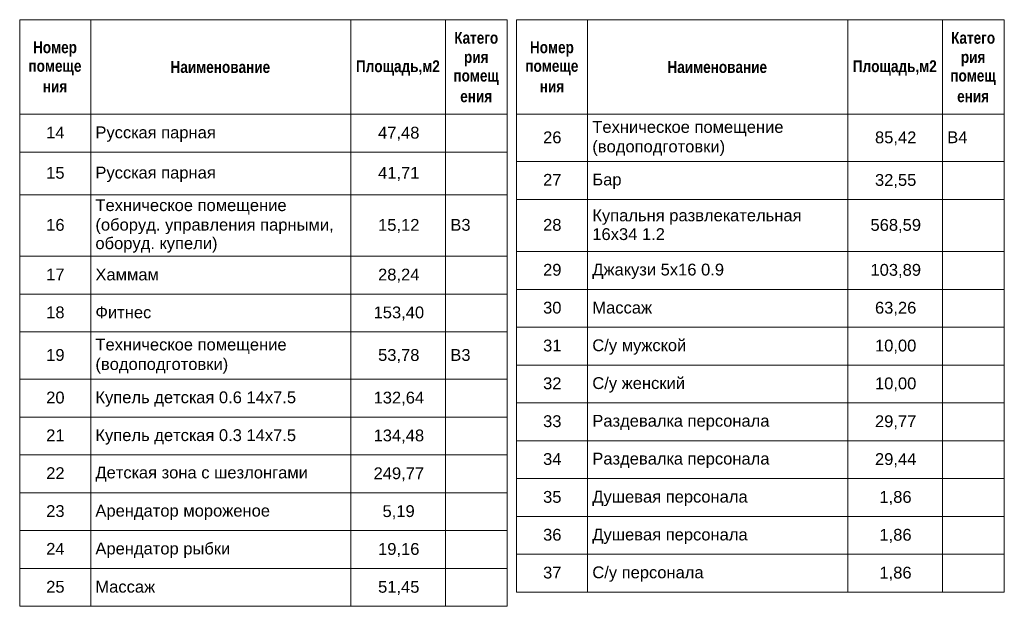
# Model space of a CAD drawing. Header units: millimetres. Extents: x -14761 to 157739, y -22400 to 107990.
# Tile 5 of 256: x 21529 to 42335, y -22400 to -10000. Entities that reach past the tile are written whole.
import ezdxf

# ---------------------------------------------------------------- set-up
doc = ezdxf.new("R2010")
doc.units = ezdxf.units.MM
doc.header["$MEASUREMENT"] = 0
doc.styles.add('СГЕНЕРИР_СТИЛЬ_1', font='txt')
doc.styles.add('СГЕНЕРИР_СТИЛЬ_2', font='txt')

msp = doc.modelspace()

# ---------------------------------------------------------------- linework, layer by layer
at = {"color": 7, "linetype": 'Continuous', "lineweight": 15}
for p, q in [((21529, -10000), (31829, -10000)), ((21529, -10000), (21529, -12000)), ((23029, -10000), (23029, -12000)), ((28529, -10000), (28529, -12000)), ((30529, -10000), (30529, -12000)), ((31829, -10000), (31829, -12000)), ((32029, -10000), (42329, -10000)), ((32029, -10000), (32029, -12000)), ((33529, -10000), (33529, -12000)), ((39029, -10000), (39029, -12000)), ((41029, -10000), (41029, -12000)), ((42329, -10000), (42329, -12000)), ((21529, -12000), (23029, -12000)), ((21529, -12000), (23029, -12000)), ((21529, -12000), (21529, -12800)), ((23029, -12000), (23029, -12800)), ((23029, -12000), (28529, -12000)), ((23029, -12000), (28529, -12000)), ((23029, -12000), (23029, -12800)), ((28529, -12000), (28529, -12800)), ((28529, -12000), (30529, -12000)), ((28529, -12000), (30529, -12000)), ((28529, -12000), (28529, -12800)), ((30529, -12000), (30529, -12800)), ((30529, -12000), (31829, -12000)), ((30529, -12000), (31829, -12000)), ((30529, -12000), (30529, -12800)), ((31829, -12000), (31829, -12800)), ((32029, -12000), (33529, -12000)), ((32029, -12000), (33529, -12000)), ((32029, -12000), (32029, -13000)), ((33529, -12000), (33529, -13000)), ((33529, -12000), (39029, -12000)), ((33529, -12000), (39029, -12000)), ((33529, -12000), (33529, -13000)), ((39029, -12000), (39029, -13000)), ((39029, -12000), (41029, -12000)), ((39029, -12000), (41029, -12000)), ((39029, -12000), (39029, -13000)), ((41029, -12000), (41029, -13000)), ((41029, -12000), (42329, -12000)), ((41029, -12000), (42329, -12000)), ((41029, -12000), (41029, -13000)), ((42329, -12000), (42329, -13000)), ((21529, -12800), (23029, -12800)), ((21529, -12800), (23029, -12800)), ((21529, -12800), (21529, -13700)), ((23029, -12800), (23029, -13700)), ((23029, -12800), (28529, -12800)), ((23029, -12800), (28529, -12800)), ((23029, -12800), (23029, -13700)), ((28529, -12800), (28529, -13700)), ((28529, -12800), (30529, -12800)), ((28529, -12800), (30529, -12800)), ((28529, -12800), (28529, -13700)), ((30529, -12800), (30529, -13700)), ((30529, -12800), (31829, -12800)), ((30529, -12800), (31829, -12800)), ((30529, -12800), (30529, -13700)), ((31829, -12800), (31829, -13700)), ((32029, -13000), (33529, -13000)), ((32029, -13000), (33529, -13000)), ((32029, -13000), (32029, -13800)), ((33529, -13000), (33529, -13800)), ((33529, -13000), (39029, -13000)), ((33529, -13000), (39029, -13000)), ((33529, -13000), (33529, -13800)), ((39029, -13000), (39029, -13800)), ((39029, -13000), (41029, -13000)), ((39029, -13000), (41029, -13000)), ((39029, -13000), (39029, -13800)), ((41029, -13000), (41029, -13800)), ((41029, -13000), (42329, -13000)), ((41029, -13000), (42329, -13000)), ((41029, -13000), (41029, -13800)), ((42329, -13000), (42329, -13800)), ((21529, -13700), (23029, -13700)), ((21529, -13700), (23029, -13700)), ((21529, -13700), (21529, -15000)), ((23029, -13700), (23029, -15000)), ((23029, -13700), (28529, -13700)), ((23029, -13700), (28529, -13700)), ((23029, -13700), (23029, -15000)), ((28529, -13700), (28529, -15000)), ((28529, -13700), (30529, -13700)), ((28529, -13700), (30529, -13700)), ((28529, -13700), (28529, -15000)), ((30529, -13700), (30529, -15000)), ((30529, -13700), (31829, -13700)), ((30529, -13700), (31829, -13700)), ((30529, -13700), (30529, -15000)), ((31829, -13700), (31829, -15000)), ((32029, -13800), (33529, -13800)), ((32029, -13800), (33529, -13800)), ((32029, -13800), (32029, -14900)), ((33529, -13800), (33529, -14900)), ((33529, -13800), (39029, -13800)), ((33529, -13800), (39029, -13800)), ((33529, -13800), (33529, -14900)), ((39029, -13800), (39029, -14900)), ((39029, -13800), (41029, -13800)), ((39029, -13800), (41029, -13800)), ((39029, -13800), (39029, -14900)), ((41029, -13800), (41029, -14900)), ((41029, -13800), (42329, -13800)), ((41029, -13800), (42329, -13800)), ((41029, -13800), (41029, -14900)), ((42329, -13800), (42329, -14900)), ((32029, -14900), (33529, -14900)), ((32029, -14900), (33529, -14900)), ((32029, -14900), (32029, -15700)), ((33529, -14900), (33529, -15700)), ((33529, -14900), (39029, -14900)), ((33529, -14900), (39029, -14900)), ((33529, -14900), (33529, -15700)), ((39029, -14900), (39029, -15700)), ((39029, -14900), (41029, -14900)), ((39029, -14900), (41029, -14900)), ((39029, -14900), (39029, -15700)), ((41029, -14900), (41029, -15700)), ((41029, -14900), (42329, -14900)), ((41029, -14900), (42329, -14900)), ((41029, -14900), (41029, -15700)), ((42329, -14900), (42329, -15700)), ((21529, -15000), (23029, -15000)), ((21529, -15000), (23029, -15000)), ((21529, -15000), (21529, -15800)), ((23029, -15000), (23029, -15800)), ((23029, -15000), (28529, -15000)), ((23029, -15000), (28529, -15000)), ((23029, -15000), (23029, -15800)), ((28529, -15000), (28529, -15800)), ((28529, -15000), (30529, -15000)), ((28529, -15000), (30529, -15000)), ((28529, -15000), (28529, -15800)), ((30529, -15000), (30529, -15800)), ((30529, -15000), (31829, -15000)), ((30529, -15000), (31829, -15000)), ((30529, -15000), (30529, -15800)), ((31829, -15000), (31829, -15800)), ((21529, -15800), (23029, -15800)), ((21529, -15800), (23029, -15800)), ((21529, -15800), (21529, -16600)), ((23029, -15800), (23029, -16600)), ((23029, -15800), (28529, -15800)), ((23029, -15800), (28529, -15800)), ((23029, -15800), (23029, -16600)), ((28529, -15800), (28529, -16600)), ((28529, -15800), (30529, -15800)), ((28529, -15800), (30529, -15800)), ((28529, -15800), (28529, -16600)), ((30529, -15800), (30529, -16600)), ((30529, -15800), (31829, -15800)), ((30529, -15800), (31829, -15800)), ((30529, -15800), (30529, -16600)), ((31829, -15800), (31829, -16600)), ((32029, -15700), (33529, -15700)), ((32029, -15700), (33529, -15700)), ((32029, -15700), (32029, -16500)), ((33529, -15700), (33529, -16500)), ((33529, -15700), (39029, -15700)), ((33529, -15700), (39029, -15700)), ((33529, -15700), (33529, -16500)), ((39029, -15700), (39029, -16500)), ((39029, -15700), (41029, -15700)), ((39029, -15700), (41029, -15700)), ((39029, -15700), (39029, -16500)), ((41029, -15700), (41029, -16500)), ((41029, -15700), (42329, -15700)), ((41029, -15700), (42329, -15700)), ((41029, -15700), (41029, -16500)), ((42329, -15700), (42329, -16500)), ((21529, -16600), (23029, -16600)), ((21529, -16600), (23029, -16600)), ((21529, -16600), (21529, -17600)), ((23029, -16600), (23029, -17600)), ((23029, -16600), (28529, -16600)), ((23029, -16600), (28529, -16600)), ((23029, -16600), (23029, -17600)), ((28529, -16600), (28529, -17600)), ((28529, -16600), (30529, -16600)), ((28529, -16600), (30529, -16600)), ((28529, -16600), (28529, -17600)), ((30529, -16600), (30529, -17600)), ((30529, -16600), (31829, -16600)), ((30529, -16600), (31829, -16600)), ((30529, -16600), (30529, -17600)), ((31829, -16600), (31829, -17600)), ((32029, -16500), (33529, -16500)), ((32029, -16500), (33529, -16500)), ((32029, -16500), (32029, -17300)), ((33529, -16500), (33529, -17300)), ((33529, -16500), (39029, -16500)), ((33529, -16500), (39029, -16500)), ((33529, -16500), (33529, -17300)), ((39029, -16500), (39029, -17300)), ((39029, -16500), (41029, -16500)), ((39029, -16500), (41029, -16500)), ((39029, -16500), (39029, -17300)), ((41029, -16500), (41029, -17300)), ((41029, -16500), (42329, -16500)), ((41029, -16500), (42329, -16500)), ((41029, -16500), (41029, -17300)), ((42329, -16500), (42329, -17300)), ((32029, -17300), (33529, -17300)), ((32029, -17300), (33529, -17300)), ((32029, -17300), (32029, -18100)), ((33529, -17300), (33529, -18100)), ((33529, -17300), (39029, -17300)), ((33529, -17300), (39029, -17300)), ((33529, -17300), (33529, -18100)), ((39029, -17300), (39029, -18100)), ((39029, -17300), (41029, -17300)), ((39029, -17300), (41029, -17300)), ((39029, -17300), (39029, -18100)), ((41029, -17300), (41029, -18100)), ((41029, -17300), (42329, -17300)), ((41029, -17300), (42329, -17300)), ((41029, -17300), (41029, -18100)), ((42329, -17300), (42329, -18100)), ((21529, -17600), (23029, -17600)), ((21529, -17600), (23029, -17600)), ((21529, -17600), (21529, -18400)), ((23029, -17600), (23029, -18400)), ((23029, -17600), (28529, -17600)), ((23029, -17600), (28529, -17600)), ((23029, -17600), (23029, -18400)), ((28529, -17600), (28529, -18400)), ((28529, -17600), (30529, -17600)), ((28529, -17600), (30529, -17600)), ((28529, -17600), (28529, -18400)), ((30529, -17600), (30529, -18400)), ((30529, -17600), (31829, -17600)), ((30529, -17600), (31829, -17600)), ((30529, -17600), (30529, -18400)), ((31829, -17600), (31829, -18400)), ((32029, -18100), (33529, -18100)), ((32029, -18100), (33529, -18100)), ((32029, -18100), (32029, -18900)), ((33529, -18100), (33529, -18900)), ((33529, -18100), (39029, -18100)), ((33529, -18100), (39029, -18100)), ((33529, -18100), (33529, -18900)), ((39029, -18100), (39029, -18900)), ((39029, -18100), (41029, -18100)), ((39029, -18100), (41029, -18100)), ((39029, -18100), (39029, -18900)), ((41029, -18100), (41029, -18900)), ((41029, -18100), (42329, -18100)), ((41029, -18100), (42329, -18100)), ((41029, -18100), (41029, -18900)), ((42329, -18100), (42329, -18900)), ((21529, -18400), (23029, -18400)), ((21529, -18400), (23029, -18400)), ((21529, -18400), (21529, -19200)), ((23029, -18400), (23029, -19200)), ((23029, -18400), (28529, -18400)), ((23029, -18400), (28529, -18400)), ((23029, -18400), (23029, -19200)), ((28529, -18400), (28529, -19200)), ((28529, -18400), (30529, -18400)), ((28529, -18400), (30529, -18400)), ((28529, -18400), (28529, -19200)), ((30529, -18400), (30529, -19200)), ((30529, -18400), (31829, -18400)), ((30529, -18400), (31829, -18400)), ((30529, -18400), (30529, -19200)), ((31829, -18400), (31829, -19200)), ((32029, -18900), (33529, -18900)), ((32029, -18900), (33529, -18900)), ((32029, -18900), (32029, -19700)), ((33529, -18900), (33529, -19700)), ((33529, -18900), (39029, -18900)), ((33529, -18900), (39029, -18900)), ((33529, -18900), (33529, -19700)), ((39029, -18900), (39029, -19700)), ((39029, -18900), (41029, -18900)), ((39029, -18900), (41029, -18900)), ((39029, -18900), (39029, -19700)), ((41029, -18900), (41029, -19700)), ((41029, -18900), (42329, -18900)), ((41029, -18900), (42329, -18900)), ((41029, -18900), (41029, -19700)), ((42329, -18900), (42329, -19700)), ((21529, -19200), (23029, -19200)), ((21529, -19200), (23029, -19200)), ((21529, -19200), (21529, -20000)), ((23029, -19200), (23029, -20000)), ((23029, -19200), (28529, -19200)), ((23029, -19200), (28529, -19200)), ((23029, -19200), (23029, -20000)), ((28529, -19200), (28529, -20000)), ((28529, -19200), (30529, -19200)), ((28529, -19200), (30529, -19200)), ((28529, -19200), (28529, -20000)), ((30529, -19200), (30529, -20000)), ((30529, -19200), (31829, -19200)), ((30529, -19200), (31829, -19200)), ((30529, -19200), (30529, -20000)), ((31829, -19200), (31829, -20000)), ((32029, -19700), (33529, -19700)), ((32029, -19700), (33529, -19700)), ((32029, -19700), (32029, -20500)), ((33529, -19700), (33529, -20500)), ((33529, -19700), (39029, -19700)), ((33529, -19700), (39029, -19700)), ((33529, -19700), (33529, -20500)), ((39029, -19700), (39029, -20500)), ((39029, -19700), (41029, -19700)), ((39029, -19700), (41029, -19700)), ((39029, -19700), (39029, -20500)), ((41029, -19700), (41029, -20500)), ((41029, -19700), (42329, -19700)), ((41029, -19700), (42329, -19700)), ((41029, -19700), (41029, -20500)), ((42329, -19700), (42329, -20500)), ((21529, -20000), (23029, -20000)), ((21529, -20000), (23029, -20000)), ((21529, -20000), (21529, -20800)), ((23029, -20000), (23029, -20800)), ((23029, -20000), (28529, -20000)), ((23029, -20000), (28529, -20000)), ((23029, -20000), (23029, -20800)), ((28529, -20000), (28529, -20800)), ((28529, -20000), (30529, -20000)), ((28529, -20000), (30529, -20000)), ((28529, -20000), (28529, -20800)), ((30529, -20000), (30529, -20800)), ((30529, -20000), (31829, -20000)), ((30529, -20000), (31829, -20000)), ((30529, -20000), (30529, -20800)), ((31829, -20000), (31829, -20800)), ((32029, -20500), (33529, -20500)), ((32029, -20500), (33529, -20500)), ((32029, -20500), (32029, -21300)), ((33529, -20500), (33529, -21300)), ((33529, -20500), (39029, -20500)), ((33529, -20500), (39029, -20500)), ((33529, -20500), (33529, -21300)), ((39029, -20500), (39029, -21300)), ((39029, -20500), (41029, -20500)), ((39029, -20500), (41029, -20500)), ((39029, -20500), (39029, -21300)), ((41029, -20500), (41029, -21300)), ((41029, -20500), (42329, -20500)), ((41029, -20500), (42329, -20500)), ((41029, -20500), (41029, -21300)), ((42329, -20500), (42329, -21300)), ((21529, -20800), (23029, -20800)), ((21529, -20800), (23029, -20800)), ((21529, -20800), (21529, -21600)), ((23029, -20800), (23029, -21600)), ((23029, -20800), (28529, -20800)), ((23029, -20800), (28529, -20800)), ((23029, -20800), (23029, -21600)), ((28529, -20800), (28529, -21600)), ((28529, -20800), (30529, -20800)), ((28529, -20800), (30529, -20800)), ((28529, -20800), (28529, -21600)), ((30529, -20800), (30529, -21600)), ((30529, -20800), (31829, -20800)), ((30529, -20800), (31829, -20800)), ((30529, -20800), (30529, -21600)), ((31829, -20800), (31829, -21600)), ((32029, -21300), (33529, -21300)), ((32029, -21300), (33529, -21300)), ((32029, -21300), (32029, -22100)), ((33529, -21300), (33529, -22100)), ((33529, -21300), (39029, -21300)), ((33529, -21300), (39029, -21300)), ((33529, -21300), (33529, -22100)), ((39029, -21300), (39029, -22100)), ((39029, -21300), (41029, -21300)), ((39029, -21300), (41029, -21300)), ((39029, -21300), (39029, -22100)), ((41029, -21300), (41029, -22100)), ((41029, -21300), (42329, -21300)), ((41029, -21300), (42329, -21300)), ((41029, -21300), (41029, -22100)), ((42329, -21300), (42329, -22100)), ((21529, -21600), (23029, -21600)), ((21529, -21600), (23029, -21600)), ((21529, -21600), (21529, -22400)), ((23029, -21600), (23029, -22400)), ((23029, -21600), (28529, -21600)), ((23029, -21600), (28529, -21600)), ((23029, -21600), (23029, -22400)), ((28529, -21600), (28529, -22400)), ((28529, -21600), (30529, -21600)), ((28529, -21600), (30529, -21600)), ((28529, -21600), (28529, -22400)), ((30529, -21600), (30529, -22400)), ((30529, -21600), (31829, -21600)), ((30529, -21600), (31829, -21600)), ((30529, -21600), (30529, -22400)), ((31829, -21600), (31829, -22400)), ((32029, -22100), (33529, -22100)), ((33529, -22100), (39029, -22100)), ((39029, -22100), (41029, -22100)), ((41029, -22100), (42329, -22100)), ((21529, -22400), (23029, -22400)), ((23029, -22400), (28529, -22400)), ((28529, -22400), (30529, -22400)), ((30529, -22400), (31829, -22400))]:
    msp.add_line(p, q, dxfattribs=at)

# ---------------------------------------------------------------- texts
at = {"color": 7, "linetype": 'Continuous', "lineweight": 15, "char_height": 250, "attachment_point": 7}
for s, insert, style in [('\\A1;{\\pql;\\fArial Narrow|b1|i0|c204|p34;Катего}', (30712, -10511), 'СГЕНЕРИР_СТИЛЬ_2'), ('\\A1;{\\pql;\\fArial Narrow|b1|i0|c204|p34;Катего}', (41212, -10511), 'СГЕНЕРИР_СТИЛЬ_2'), ('\\A1;{\\pql;\\fArial Narrow|b1|i0|c204|p34;Номер}', (21811, -10783), 'СГЕНЕРИР_СТИЛЬ_2'), ('\\A1;{\\pql;\\fArial Narrow|b1|i0|c204|p34;Номер}', (32311, -10783), 'СГЕНЕРИР_СТИЛЬ_2'), ('\\A1;{\\pql;\\fArial Narrow|b1|i0|c204|p34;рия}', (30917, -10989), 'СГЕНЕРИР_СТИЛЬ_2'), ('\\A1;{\\pql;\\fArial Narrow|b1|i0|c204|p34;рия}', (41417, -10989), 'СГЕНЕРИР_СТИЛЬ_2'), ('\\A1;{\\pql;\\fArial Narrow|b1|i0|c204|p34;помеще}', (21714, -11173), 'СГЕНЕРИР_СТИЛЬ_2'), ('\\A1;{\\pql;\\fArial Narrow|b1|i0|c204|p34;Наименование}', (24717, -11129), 'СГЕНЕРИР_СТИЛЬ_2'), ('\\A1;{\\pql;\\fArial Narrow|b1|i0|c204|p34;Площадь,м2}', (28634, -11181), 'СГЕНЕРИР_СТИЛЬ_2'), ('\\A1;{\\pql;\\fArial Narrow|b1|i0|c204|p34;помеще}', (32214, -11173), 'СГЕНЕРИР_СТИЛЬ_2'), ('\\A1;{\\pql;\\fArial Narrow|b1|i0|c204|p34;Наименование}', (35217, -11129), 'СГЕНЕРИР_СТИЛЬ_2'), ('\\A1;{\\pql;\\fArial Narrow|b1|i0|c204|p34;Площадь,м2}', (39134, -11181), 'СГЕНЕРИР_СТИЛЬ_2'), ('\\A1;{\\pql;\\fArial Narrow|b1|i0|c204|p34;помещ}', (30694, -11379), 'СГЕНЕРИР_СТИЛЬ_2'), ('\\A1;{\\pql;\\fArial Narrow|b1|i0|c204|p34;помещ}', (41194, -11379), 'СГЕНЕРИР_СТИЛЬ_2'), ('\\A1;{\\pql;\\fArial Narrow|b1|i0|c204|p34;ния}', (22018, -11536), 'СГЕНЕРИР_СТИЛЬ_2'), ('\\A1;{\\pql;\\fArial Narrow|b1|i0|c204|p34;ния}', (32518, -11536), 'СГЕНЕРИР_СТИЛЬ_2'), ('\\A1;{\\pql;\\fArial Narrow|b1|i0|c204|p34;ения}', (30838, -11747), 'СГЕНЕРИР_СТИЛЬ_2'), ('\\A1;{\\pql;\\fArial Narrow|b1|i0|c204|p34;ения}', (41338, -11747), 'СГЕНЕРИР_СТИЛЬ_2'), ('\\A1;{\\pql;\\fArial|b0|i0|c204|p38;14}', (22089, -12510), 'СГЕНЕРИР_СТИЛЬ_1'), ('\\A1;{\\pql;\\fArial|b0|i0|c204|p38;Техническое помещение}', (33629, -12464), 'СГЕНЕРИР_СТИЛЬ_1'), ('\\A1;{\\pql;\\fArial|b0|i0|c204|p38;Русская парная}', (23129, -12582), 'СГЕНЕРИР_СТИЛЬ_1'), ('\\A1;{\\pql;\\fArial|b0|i0|c204|p38;47,48}', (29102, -12559), 'СГЕНЕРИР_СТИЛЬ_1'), ('\\A1;{\\pql;\\fArial|b0|i0|c204|p38;26}', (32589, -12615), 'СГЕНЕРИР_СТИЛЬ_1'), ('\\A1;{\\pql;\\fArial|b0|i0|c204|p38;85,42}', (39602, -12659), 'СГЕНЕРИР_СТИЛЬ_1'), ('\\A1;{\\pql;\\fArial|b0|i0|c204|p38;В4}', (41129, -12610), 'СГЕНЕРИР_СТИЛЬ_1'), ('\\A1;{\\pql;\\fArial|b0|i0|c204|p38;(водоподготовки)}', (33629, -12879), 'СГЕНЕРИР_СТИЛЬ_1'), ('\\A1;{\\pql;\\fArial|b0|i0|c204|p38;15}', (22089, -13365), 'СГЕНЕРИР_СТИЛЬ_1'), ('\\A1;{\\pql;\\fArial|b0|i0|c204|p38;Русская парная}', (23129, -13432), 'СГЕНЕРИР_СТИЛЬ_1'), ('\\A1;{\\pql;\\fArial|b0|i0|c204|p38;41,71}', (29102, -13409), 'СГЕНЕРИР_СТИЛЬ_1'), ('\\A1;{\\pql;\\fArial|b0|i0|c204|p38;27}', (32589, -13510), 'СГЕНЕРИР_СТИЛЬ_1'), ('\\A1;{\\pql;\\fArial|b0|i0|c204|p38;32,55}', (39602, -13559), 'СГЕНЕРИР_СТИЛЬ_1'), ('\\A1;{\\pql;\\fArial|b0|i0|c204|p38;Бар}', (33629, -13578), 'СГЕНЕРИР_СТИЛЬ_1'), ('\\A1;{\\pql;\\fArial|b0|i0|c204|p38;Техническое помещение}', (23129, -14118), 'СГЕНЕРИР_СТИЛЬ_1'), ('\\A1;{\\pql;\\fArial|b0|i0|c204|p38;Купальня развлекательная}', (33629, -14336), 'СГЕНЕРИР_СТИЛЬ_1'), ('\\A1;{\\pql;\\fArial|b0|i0|c204|p38;16}', (22089, -14465), 'СГЕНЕРИР_СТИЛЬ_1'), ('\\A1;{\\pql;\\fArial|b0|i0|c204|p38;(оборуд. управления парными,}', (23129, -14533), 'СГЕНЕРИР_СТИЛЬ_1'), ('\\A1;{\\pql;\\fArial|b0|i0|c204|p38;15,12}', (29102, -14509), 'СГЕНЕРИР_СТИЛЬ_1'), ('\\A1;{\\pql;\\fArial|b0|i0|c204|p38;В3}', (30629, -14465), 'СГЕНЕРИР_СТИЛЬ_1'), ('\\A1;{\\pql;\\fArial|b0|i0|c204|p38;28}', (32589, -14465), 'СГЕНЕРИР_СТИЛЬ_1'), ('\\A1;{\\pql;\\fArial|b0|i0|c204|p38;568,59}', (39507, -14509), 'СГЕНЕРИР_СТИЛЬ_1'), ('\\A1;{\\pql;\\fArial|b0|i0|c204|p38;16х34 1.2}', (33629, -14661), 'СГЕНЕРИР_СТИЛЬ_1'), ('\\A1;{\\pql;\\fArial|b0|i0|c204|p38;оборуд. купели)}', (23129, -14925), 'СГЕНЕРИР_СТИЛЬ_1'), ('\\A1;{\\pql;\\fArial|b0|i0|c204|p38;29}', (32589, -15415), 'СГЕНЕРИР_СТИЛЬ_1'), ('\\A1;{\\pql;\\fArial|b0|i0|c204|p38;17}', (22089, -15510), 'СГЕНЕРИР_СТИЛЬ_1'), ('\\A1;{\\pql;\\fArial|b0|i0|c204|p38;Хаммам}', (23129, -15514), 'СГЕНЕРИР_СТИЛЬ_1'), ('\\A1;{\\pql;\\fArial|b0|i0|c204|p38;28,24}', (29102, -15559), 'СГЕНЕРИР_СТИЛЬ_1'), ('\\A1;{\\pql;\\fArial|b0|i0|c204|p38;Джакузи 5х16 0.9}', (33629, -15482), 'СГЕНЕРИР_СТИЛЬ_1'), ('\\A1;{\\pql;\\fArial|b0|i0|c204|p38;103,89}', (39507, -15459), 'СГЕНЕРИР_СТИЛЬ_1'), ('\\A1;{\\pql;\\fArial|b0|i0|c204|p38;30}', (32589, -16215), 'СГЕНЕРИР_СТИЛЬ_1'), ('\\A1;{\\pql;\\fArial|b0|i0|c204|p38;Массаж}', (33629, -16214), 'СГЕНЕРИР_СТИЛЬ_1'), ('\\A1;{\\pql;\\fArial|b0|i0|c204|p38;63,26}', (39602, -16259), 'СГЕНЕРИР_СТИЛЬ_1'), ('\\A1;{\\pql;\\fArial|b0|i0|c204|p38;18}', (22089, -16315), 'СГЕНЕРИР_СТИЛЬ_1'), ('\\A1;{\\pql;\\fArial|b0|i0|c204|p38;Фитнес}', (23129, -16314), 'СГЕНЕРИР_СТИЛЬ_1'), ('\\A1;{\\pql;\\fArial|b0|i0|c204|p38;153,40}', (29007, -16359), 'СГЕНЕРИР_СТИЛЬ_1'), ('\\A1;{\\pql;\\fArial|b0|i0|c204|p38;Техническое помещение}', (23129, -17064), 'СГЕНЕРИР_СТИЛЬ_1'), ('\\A1;{\\pql;\\fArial|b0|i0|c204|p38;31}', (32589, -17015), 'СГЕНЕРИР_СТИЛЬ_1'), ('\\A1;{\\pql;\\fArial|b0|i0|c204|p38;С/у мужской}', (33629, -17082), 'СГЕНЕРИР_СТИЛЬ_1'), ('\\A1;{\\pql;\\fArial|b0|i0|c204|p38;10,00}', (39602, -17059), 'СГЕНЕРИР_СТИЛЬ_1'), ('\\A1;{\\pql;\\fArial|b0|i0|c204|p38;19}', (22089, -17215), 'СГЕНЕРИР_СТИЛЬ_1'), ('\\A1;{\\pql;\\fArial|b0|i0|c204|p38;53,78}', (29102, -17259), 'СГЕНЕРИР_СТИЛЬ_1'), ('\\A1;{\\pql;\\fArial|b0|i0|c204|p38;В3}', (30629, -17215), 'СГЕНЕРИР_СТИЛЬ_1'), ('\\A1;{\\pql;\\fArial|b0|i0|c204|p38;(водоподготовки)}', (23129, -17479), 'СГЕНЕРИР_СТИЛЬ_1'), ('\\A1;{\\pql;\\fArial|b0|i0|c204|p38;32}', (32589, -17815), 'СГЕНЕРИР_СТИЛЬ_1'), ('\\A1;{\\pql;\\fArial|b0|i0|c204|p38;С/у женский}', (33629, -17882), 'СГЕНЕРИР_СТИЛЬ_1'), ('\\A1;{\\pql;\\fArial|b0|i0|c204|p38;10,00}', (39602, -17859), 'СГЕНЕРИР_СТИЛЬ_1'), ('\\A1;{\\pql;\\fArial|b0|i0|c204|p38;20}', (22089, -18115), 'СГЕНЕРИР_СТИЛЬ_1'), ('\\A1;{\\pql;\\fArial|b0|i0|c204|p38;Купель детская 0.6 14х7.5}', (23129, -18182), 'СГЕНЕРИР_СТИЛЬ_1'), ('\\A1;{\\pql;\\fArial|b0|i0|c204|p38;132,64}', (29007, -18159), 'СГЕНЕРИР_СТИЛЬ_1'), ('\\A1;{\\pql;\\fArial|b0|i0|c204|p38;33}', (32589, -18615), 'СГЕНЕРИР_СТИЛЬ_1'), ('\\A1;{\\pql;\\fArial|b0|i0|c204|p38;Раздевалка персонала}', (33629, -18678), 'СГЕНЕРИР_СТИЛЬ_1'), ('\\A1;{\\pql;\\fArial|b0|i0|c204|p38;29,77}', (39602, -18659), 'СГЕНЕРИР_СТИЛЬ_1'), ('\\A1;{\\pql;\\fArial|b0|i0|c204|p38;21}', (22089, -18910), 'СГЕНЕРИР_СТИЛЬ_1'), ('\\A1;{\\pql;\\fArial|b0|i0|c204|p38;134,48}', (29007, -18959), 'СГЕНЕРИР_СТИЛЬ_1'), ('\\A1;{\\pql;\\fArial|b0|i0|c204|p38;Купель детская 0.3 14х7.5}', (23129, -18982), 'СГЕНЕРИР_СТИЛЬ_1'), ('\\A1;{\\pql;\\fArial|b0|i0|c204|p38;34}', (32589, -19415), 'СГЕНЕРИР_СТИЛЬ_1'), ('\\A1;{\\pql;\\fArial|b0|i0|c204|p38;Раздевалка персонала}', (33629, -19478), 'СГЕНЕРИР_СТИЛЬ_1'), ('\\A1;{\\pql;\\fArial|b0|i0|c204|p38;29,44}', (39602, -19459), 'СГЕНЕРИР_СТИЛЬ_1'), ('\\A1;{\\pql;\\fArial|b0|i0|c204|p38;22}', (22089, -19710), 'СГЕНЕРИР_СТИЛЬ_1'), ('\\A1;{\\pql;\\fArial|b0|i0|c204|p38;Детская зона с шезлонгами}', (23129, -19768), 'СГЕНЕРИР_СТИЛЬ_1'), ('\\A1;{\\pql;\\fArial|b0|i0|c204|p38;249,77}', (29007, -19759), 'СГЕНЕРИР_СТИЛЬ_1'), ('\\A1;{\\pql;\\fArial|b0|i0|c204|p38;35}', (32589, -20215), 'СГЕНЕРИР_СТИЛЬ_1'), ('\\A1;{\\pql;\\fArial|b0|i0|c204|p38;Душевая персонала}', (33629, -20282), 'СГЕНЕРИР_СТИЛЬ_1'), ('\\A1;{\\pql;\\fArial|b0|i0|c204|p38;1,86}', (39696, -20259), 'СГЕНЕРИР_СТИЛЬ_1'), ('\\A1;{\\pql;\\fArial|b0|i0|c204|p38;23}', (22089, -20515), 'СГЕНЕРИР_СТИЛЬ_1'), ('\\A1;{\\pql;\\fArial|b0|i0|c204|p38;Арендатор мороженое}', (23129, -20578), 'СГЕНЕРИР_СТИЛЬ_1'), ('\\A1;{\\pql;\\fArial|b0|i0|c204|p38;5,19}', (29196, -20559), 'СГЕНЕРИР_СТИЛЬ_1'), ('\\A1;{\\pql;\\fArial|b0|i0|c204|p38;36}', (32589, -21015), 'СГЕНЕРИР_СТИЛЬ_1'), ('\\A1;{\\pql;\\fArial|b0|i0|c204|p38;1,86}', (39696, -21059), 'СГЕНЕРИР_СТИЛЬ_1'), ('\\A1;{\\pql;\\fArial|b0|i0|c204|p38;Душевая персонала}', (33629, -21082), 'СГЕНЕРИР_СТИЛЬ_1'), ('\\A1;{\\pql;\\fArial|b0|i0|c204|p38;24}', (22089, -21310), 'СГЕНЕРИР_СТИЛЬ_1'), ('\\A1;{\\pql;\\fArial|b0|i0|c204|p38;Арендатор рыбки}', (23129, -21378), 'СГЕНЕРИР_СТИЛЬ_1'), ('\\A1;{\\pql;\\fArial|b0|i0|c204|p38;19,16}', (29102, -21359), 'СГЕНЕРИР_СТИЛЬ_1'), ('\\A1;{\\pql;\\fArial|b0|i0|c204|p38;37}', (32589, -21815), 'СГЕНЕРИР_СТИЛЬ_1'), ('\\A1;{\\pql;\\fArial|b0|i0|c204|p38;С/у персонала}', (33629, -21882), 'СГЕНЕРИР_СТИЛЬ_1'), ('\\A1;{\\pql;\\fArial|b0|i0|c204|p38;1,86}', (39696, -21859), 'СГЕНЕРИР_СТИЛЬ_1'), ('\\A1;{\\pql;\\fArial|b0|i0|c204|p38;25}', (22089, -22115), 'СГЕНЕРИР_СТИЛЬ_1'), ('\\A1;{\\pql;\\fArial|b0|i0|c204|p38;Массаж}', (23129, -22114), 'СГЕНЕРИР_СТИЛЬ_1'), ('\\A1;{\\pql;\\fArial|b0|i0|c204|p38;51,45}', (29102, -22159), 'СГЕНЕРИР_СТИЛЬ_1')]:
    msp.add_mtext(s, dxfattribs=dict(at, insert=insert, style=style))

doc.saveas('drawing.dxf')
